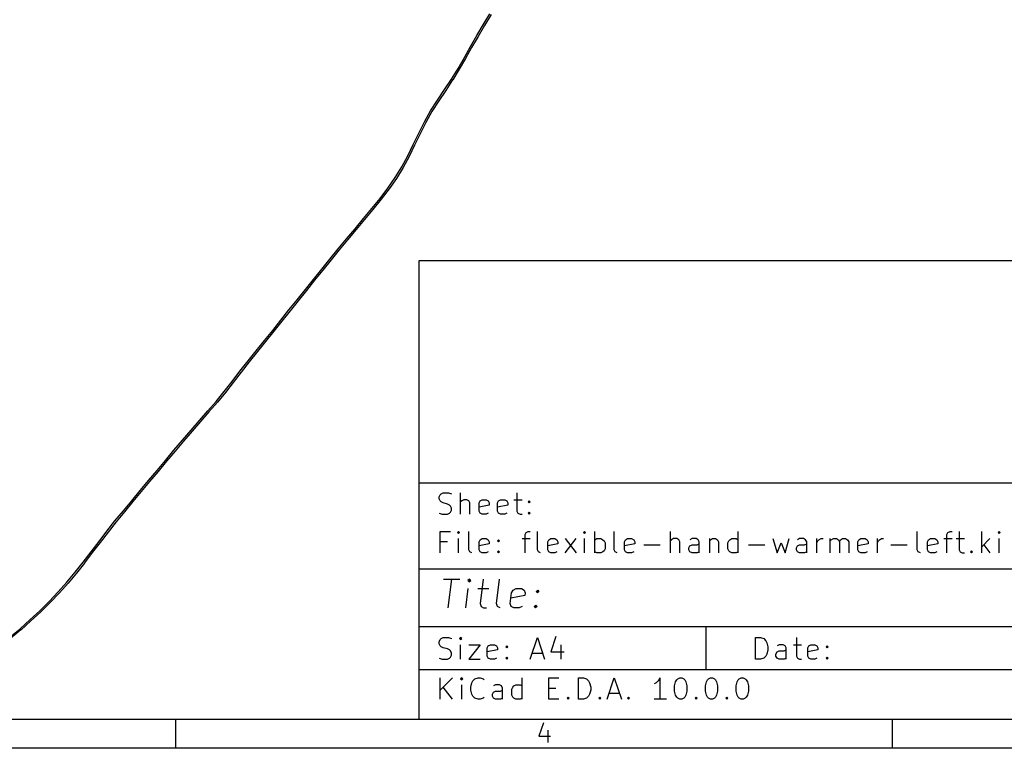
# Model space of a CAD drawing. Header units: inches. Extents: x 0.4 to 11.3, y -7.9 to -0.4.
# Tile 6 of 9: x 5.9 to 8.6, y -7.9 to -5.9. Entities that reach past the tile are written whole.
import ezdxf

# ---------------------------------------------------------------- set-up
doc = ezdxf.new("R2010")
doc.units = ezdxf.units.IN
doc.header["$MEASUREMENT"] = 0
doc.layers.add('Edge.Cuts', color=254, linetype='CONTINUOUS', true_color=0xd0d2cd)

msp = doc.modelspace()

# ---------------------------------------------------------------- linework, layer by layer
at = {"layer": 'BLACK', "linetype": 'CONTINUOUS'}
for p, q in [((6.9686, -6.5357), (11.2206, -6.5357)), ((6.9686, -7.7956), (6.9686, -6.5357)), ((6.9686, -7.146), (11.2206, -7.146)), ((7.0231, -7.1842), (7.0259, -7.1786)), ((7.0231, -7.1898), (7.0231, -7.1842)), ((7.0259, -7.1955), (7.0231, -7.1898)), ((7.0259, -7.1786), (7.0287, -7.1758)), ((7.0287, -7.1758), (7.0343, -7.173)), ((7.0343, -7.173), (7.0484, -7.173)), ((7.0484, -7.173), (7.0568, -7.1758)), ((7.0821, -7.232), (7.0821, -7.173)), ((7.0906, -7.1927), (7.085, -7.1955)), ((7.099, -7.1927), (7.0906, -7.1927)), ((7.1046, -7.1955), (7.099, -7.1927)), ((7.1356, -7.1955), (7.1412, -7.1927)), ((7.1412, -7.1927), (7.1525, -7.1927)), ((7.1525, -7.1927), (7.1581, -7.1955)), ((7.1862, -7.1955), (7.1918, -7.1927)), ((7.1918, -7.1927), (7.2031, -7.1927)), ((7.2031, -7.1927), (7.2087, -7.1955)), ((7.2284, -7.1927), (7.2509, -7.1927)), ((7.2368, -7.173), (7.2368, -7.2236)), ((7.0287, -7.1983), (7.0259, -7.1955)), ((7.0343, -7.2011), (7.0287, -7.1983)), ((7.0456, -7.2039), (7.0343, -7.2011)), ((7.0512, -7.2067), (7.0456, -7.2039)), ((7.054, -7.2095), (7.0512, -7.2067)), ((7.0568, -7.2151), (7.054, -7.2095)), ((7.0568, -7.2208), (7.0568, -7.2151)), ((7.085, -7.1955), (7.0821, -7.1983)), ((7.1075, -7.2011), (7.1046, -7.1955)), ((7.1075, -7.232), (7.1075, -7.2011)), ((7.1328, -7.2011), (7.1356, -7.1955)), ((7.1328, -7.2236), (7.1328, -7.2011)), ((7.1609, -7.2067), (7.1328, -7.2123)), ((7.1581, -7.1955), (7.1609, -7.2011)), ((7.1609, -7.2011), (7.1609, -7.2067)), ((7.1834, -7.2011), (7.1862, -7.1955)), ((7.1834, -7.2236), (7.1834, -7.2011)), ((7.2115, -7.2067), (7.1834, -7.2123)), ((7.2087, -7.1955), (7.2115, -7.2011)), ((7.2115, -7.2011), (7.2115, -7.2067)), ((7.2678, -7.1983), (7.2706, -7.1955)), ((7.2706, -7.2011), (7.2678, -7.1983)), ((7.2706, -7.1955), (7.2734, -7.1983)), ((7.2706, -7.1955), (7.2706, -7.2011)), ((7.2734, -7.1983), (7.2706, -7.2011)), ((7.0231, -7.2292), (7.0315, -7.232)), ((7.0315, -7.232), (7.0456, -7.232)), ((7.0456, -7.232), (7.0512, -7.2292)), ((7.0512, -7.2292), (7.054, -7.2264)), ((7.054, -7.2264), (7.0568, -7.2208)), ((7.1356, -7.2292), (7.1328, -7.2236)), ((7.1412, -7.232), (7.1356, -7.2292)), ((7.1525, -7.232), (7.1412, -7.232)), ((7.1581, -7.2292), (7.1525, -7.232)), ((7.1862, -7.2292), (7.1834, -7.2236)), ((7.1918, -7.232), (7.1862, -7.2292)), ((7.2031, -7.232), (7.1918, -7.232)), ((7.2087, -7.2292), (7.2031, -7.232)), ((7.2368, -7.2236), (7.2396, -7.2292)), ((7.2396, -7.2292), (7.2453, -7.232)), ((7.2453, -7.232), (7.2509, -7.232)), ((7.2678, -7.2292), (7.2706, -7.2264)), ((7.2706, -7.232), (7.2678, -7.2292)), ((7.2706, -7.2264), (7.2734, -7.2292)), ((7.2706, -7.2264), (7.2706, -7.232)), ((7.2734, -7.2292), (7.2706, -7.232)), ((7.0259, -7.3383), (7.0259, -7.2793)), ((7.0259, -7.2793), (7.054, -7.2793)), ((7.0765, -7.2793), (7.0737, -7.2821)), ((7.0737, -7.2821), (7.0765, -7.2849)), ((7.0793, -7.2821), (7.0765, -7.2793)), ((7.0765, -7.2793), (7.0765, -7.2849)), ((7.0765, -7.2849), (7.0793, -7.2821)), ((7.0765, -7.3383), (7.0765, -7.2989)), ((7.1046, -7.3299), (7.1046, -7.2793)), ((7.1328, -7.3074), (7.1356, -7.3018)), ((7.1356, -7.3018), (7.1412, -7.2989)), ((7.1412, -7.2989), (7.1525, -7.2989)), ((7.1525, -7.2989), (7.1581, -7.3018)), ((7.1581, -7.3018), (7.1609, -7.3074)), ((7.1834, -7.3046), (7.1862, -7.3018)), ((7.1862, -7.3018), (7.189, -7.3046)), ((7.1862, -7.3018), (7.1862, -7.3074)), ((7.2509, -7.2989), (7.2734, -7.2989)), ((7.2593, -7.2877), (7.2621, -7.2821)), ((7.2593, -7.3383), (7.2593, -7.2877)), ((7.2621, -7.2821), (7.2678, -7.2793)), ((7.2678, -7.2793), (7.2734, -7.2793)), ((7.2931, -7.3299), (7.2931, -7.2793)), ((7.3212, -7.3074), (7.324, -7.3018)), ((7.324, -7.3018), (7.3296, -7.2989)), ((7.3296, -7.2989), (7.3409, -7.2989)), ((7.3409, -7.2989), (7.3465, -7.3018)), ((7.3465, -7.3018), (7.3493, -7.3074)), ((7.369, -7.3383), (7.3999, -7.2989)), ((7.369, -7.2989), (7.3999, -7.3383)), ((7.4224, -7.2793), (7.4196, -7.2821)), ((7.4196, -7.2821), (7.4224, -7.2849)), ((7.4252, -7.2821), (7.4224, -7.2793)), ((7.4224, -7.2793), (7.4224, -7.2849)), ((7.4224, -7.2849), (7.4252, -7.2821)), ((7.4224, -7.3383), (7.4224, -7.2989)), ((7.4505, -7.3383), (7.4505, -7.2793)), ((7.4505, -7.3018), (7.4562, -7.2989)), ((7.4562, -7.2989), (7.4674, -7.2989)), ((7.4674, -7.2989), (7.473, -7.3018)), ((7.473, -7.3018), (7.4759, -7.3046)), ((7.504, -7.3299), (7.504, -7.2793)), ((7.5321, -7.3074), (7.5349, -7.3018)), ((7.5349, -7.3018), (7.5405, -7.2989)), ((7.5405, -7.2989), (7.5518, -7.2989)), ((7.5518, -7.2989), (7.5574, -7.3018)), ((7.5574, -7.3018), (7.5602, -7.3074)), ((7.6586, -7.3383), (7.6586, -7.2793)), ((7.6615, -7.3018), (7.6586, -7.3046)), ((7.6671, -7.2989), (7.6615, -7.3018)), ((7.6755, -7.2989), (7.6671, -7.2989)), ((7.6811, -7.3018), (7.6755, -7.2989)), ((7.6839, -7.3074), (7.6811, -7.3018)), ((7.7177, -7.2989), (7.7121, -7.3018)), ((7.7289, -7.2989), (7.7177, -7.2989)), ((7.7346, -7.3018), (7.7289, -7.2989)), ((7.7374, -7.3074), (7.7346, -7.3018)), ((7.7655, -7.2989), (7.7655, -7.3383)), ((7.7655, -7.3046), (7.7683, -7.3018)), ((7.7683, -7.3018), (7.7739, -7.2989)), ((7.7739, -7.2989), (7.7824, -7.2989)), ((7.7824, -7.2989), (7.788, -7.3018)), ((7.788, -7.3018), (7.7908, -7.3074)), ((7.8189, -7.3046), (7.8217, -7.3018)), ((7.8217, -7.3018), (7.8274, -7.2989)), ((7.8274, -7.2989), (7.8386, -7.2989)), ((7.8386, -7.2989), (7.8442, -7.3018)), ((7.8442, -7.3383), (7.8442, -7.2793)), ((7.9399, -7.2989), (7.9511, -7.3383)), ((7.9736, -7.3383), (7.9848, -7.2989)), ((8.013, -7.2989), (8.0073, -7.3018)), ((8.0242, -7.2989), (8.013, -7.2989)), ((8.0298, -7.3018), (8.0242, -7.2989)), ((8.0327, -7.3074), (8.0298, -7.3018)), ((8.0608, -7.3383), (8.0608, -7.2989)), ((8.0636, -7.3046), (8.0664, -7.3018)), ((8.0664, -7.3018), (8.072, -7.2989)), ((8.072, -7.2989), (8.0777, -7.2989)), ((8.0973, -7.3383), (8.0973, -7.2989)), ((8.0973, -7.3046), (8.1001, -7.3018)), ((8.1001, -7.3018), (8.1058, -7.2989)), ((8.1058, -7.2989), (8.1142, -7.2989)), ((8.1142, -7.2989), (8.1198, -7.3018)), ((8.1198, -7.3018), (8.1226, -7.3074)), ((8.1226, -7.3074), (8.1255, -7.3018)), ((8.1255, -7.3018), (8.1311, -7.2989)), ((8.1311, -7.2989), (8.1395, -7.2989)), ((8.1395, -7.2989), (8.1451, -7.3018)), ((8.1451, -7.3018), (8.148, -7.3074)), ((8.1733, -7.3074), (8.1761, -7.3018)), ((8.1761, -7.3018), (8.1817, -7.2989)), ((8.1817, -7.2989), (8.1929, -7.2989)), ((8.1929, -7.2989), (8.1986, -7.3018)), ((8.1986, -7.3018), (8.2014, -7.3074)), ((8.2267, -7.3383), (8.2267, -7.2989)), ((8.2295, -7.3046), (8.2323, -7.3018)), ((8.2323, -7.3018), (8.2379, -7.2989)), ((8.2379, -7.2989), (8.2436, -7.2989)), ((8.3364, -7.3299), (8.3364, -7.2793)), ((8.3645, -7.3074), (8.3673, -7.3018)), ((8.3673, -7.3018), (8.3729, -7.2989)), ((8.3729, -7.2989), (8.3842, -7.2989)), ((8.3842, -7.2989), (8.3898, -7.3018)), ((8.3898, -7.3018), (8.3926, -7.3074)), ((8.4095, -7.2989), (8.432, -7.2989)), ((8.4179, -7.2877), (8.4207, -7.2821)), ((8.4179, -7.3383), (8.4179, -7.2877)), ((8.4207, -7.2821), (8.4264, -7.2793)), ((8.4264, -7.2793), (8.432, -7.2793)), ((8.4432, -7.2989), (8.4657, -7.2989)), ((8.4517, -7.2793), (8.4517, -7.3299)), ((8.5135, -7.3383), (8.5135, -7.2793)), ((8.536, -7.2989), (8.5135, -7.3214)), ((8.5613, -7.2793), (8.5585, -7.2821)), ((8.5585, -7.2821), (8.5613, -7.2849)), ((8.5642, -7.2821), (8.5613, -7.2793)), ((8.5613, -7.2793), (8.5613, -7.2849)), ((8.5613, -7.2849), (8.5642, -7.2821)), ((8.5613, -7.3383), (8.5613, -7.2989)), ((7.0456, -7.3074), (7.0259, -7.3074)), ((7.1328, -7.3299), (7.1328, -7.3074)), ((7.1609, -7.313), (7.1328, -7.3186)), ((7.1609, -7.3074), (7.1609, -7.313)), ((7.1862, -7.3074), (7.1834, -7.3046)), ((7.189, -7.3046), (7.1862, -7.3074)), ((7.3212, -7.3299), (7.3212, -7.3074)), ((7.3493, -7.313), (7.3212, -7.3186)), ((7.3493, -7.3074), (7.3493, -7.313)), ((7.4759, -7.3046), (7.4787, -7.3102)), ((7.4787, -7.3271), (7.4759, -7.3327)), ((7.4787, -7.3102), (7.4787, -7.3271)), ((7.5321, -7.3299), (7.5321, -7.3074)), ((7.5602, -7.313), (7.5321, -7.3186)), ((7.5602, -7.3074), (7.5602, -7.313)), ((7.5855, -7.3158), (7.6305, -7.3158)), ((7.6839, -7.3383), (7.6839, -7.3074)), ((7.7093, -7.3243), (7.7121, -7.3186)), ((7.7093, -7.3299), (7.7093, -7.3243)), ((7.7121, -7.3186), (7.7177, -7.3158)), ((7.7177, -7.3158), (7.7318, -7.3158)), ((7.7318, -7.3158), (7.7374, -7.313)), ((7.7374, -7.3383), (7.7374, -7.3074)), ((7.7908, -7.3074), (7.7908, -7.3383)), ((7.8161, -7.3102), (7.8189, -7.3046)), ((7.8161, -7.3271), (7.8161, -7.3102)), ((7.8189, -7.3327), (7.8161, -7.3271)), ((7.8724, -7.3158), (7.9174, -7.3158)), ((7.9511, -7.3383), (7.9624, -7.3102)), ((7.9624, -7.3102), (7.9736, -7.3383)), ((8.0045, -7.3243), (8.0073, -7.3186)), ((8.0045, -7.3299), (8.0045, -7.3243)), ((8.0073, -7.3186), (8.013, -7.3158)), ((8.013, -7.3158), (8.027, -7.3158)), ((8.027, -7.3158), (8.0327, -7.313)), ((8.0327, -7.3383), (8.0327, -7.3074)), ((8.0608, -7.3102), (8.0636, -7.3046)), ((8.1226, -7.3074), (8.1226, -7.3383)), ((8.148, -7.3074), (8.148, -7.3383)), ((8.1733, -7.3299), (8.1733, -7.3074)), ((8.2014, -7.313), (8.1733, -7.3186)), ((8.2014, -7.3074), (8.2014, -7.313)), ((8.2267, -7.3102), (8.2295, -7.3046)), ((8.2633, -7.3158), (8.3082, -7.3158)), ((8.3645, -7.3299), (8.3645, -7.3074)), ((8.3926, -7.313), (8.3645, -7.3186)), ((8.3926, -7.3074), (8.3926, -7.313)), ((8.5192, -7.3158), (8.536, -7.3383)), ((7.1075, -7.3355), (7.1046, -7.3299)), ((7.1131, -7.3383), (7.1075, -7.3355)), ((7.1356, -7.3355), (7.1328, -7.3299)), ((7.1412, -7.3383), (7.1356, -7.3355)), ((7.1525, -7.3383), (7.1412, -7.3383)), ((7.1581, -7.3355), (7.1525, -7.3383)), ((7.1834, -7.3355), (7.1862, -7.3327)), ((7.1862, -7.3383), (7.1834, -7.3355)), ((7.1862, -7.3327), (7.189, -7.3355)), ((7.1862, -7.3327), (7.1862, -7.3383)), ((7.189, -7.3355), (7.1862, -7.3383)), ((7.2959, -7.3355), (7.2931, -7.3299)), ((7.3015, -7.3383), (7.2959, -7.3355)), ((7.324, -7.3355), (7.3212, -7.3299)), ((7.3296, -7.3383), (7.324, -7.3355)), ((7.3409, -7.3383), (7.3296, -7.3383)), ((7.3465, -7.3355), (7.3409, -7.3383)), ((7.4562, -7.3383), (7.4505, -7.3355)), ((7.4674, -7.3383), (7.4562, -7.3383)), ((7.473, -7.3355), (7.4674, -7.3383)), ((7.4759, -7.3327), (7.473, -7.3355)), ((7.5068, -7.3355), (7.504, -7.3299)), ((7.5124, -7.3383), (7.5068, -7.3355)), ((7.5349, -7.3355), (7.5321, -7.3299)), ((7.5405, -7.3383), (7.5349, -7.3355)), ((7.5518, -7.3383), (7.5405, -7.3383)), ((7.5574, -7.3355), (7.5518, -7.3383)), ((7.7121, -7.3355), (7.7093, -7.3299)), ((7.7177, -7.3383), (7.7121, -7.3355)), ((7.7318, -7.3383), (7.7177, -7.3383)), ((7.7374, -7.3355), (7.7318, -7.3383)), ((7.8217, -7.3355), (7.8189, -7.3327)), ((7.8274, -7.3383), (7.8217, -7.3355)), ((7.8386, -7.3383), (7.8274, -7.3383)), ((7.8442, -7.3355), (7.8386, -7.3383)), ((8.0073, -7.3355), (8.0045, -7.3299)), ((8.013, -7.3383), (8.0073, -7.3355)), ((8.027, -7.3383), (8.013, -7.3383)), ((8.0327, -7.3355), (8.027, -7.3383)), ((8.1761, -7.3355), (8.1733, -7.3299)), ((8.1817, -7.3383), (8.1761, -7.3355)), ((8.1929, -7.3383), (8.1817, -7.3383)), ((8.1986, -7.3355), (8.1929, -7.3383)), ((8.3392, -7.3355), (8.3364, -7.3299)), ((8.3448, -7.3383), (8.3392, -7.3355)), ((8.3673, -7.3355), (8.3645, -7.3299)), ((8.3729, -7.3383), (8.3673, -7.3355)), ((8.3842, -7.3383), (8.3729, -7.3383)), ((8.3898, -7.3355), (8.3842, -7.3383)), ((8.4517, -7.3299), (8.4545, -7.3355)), ((8.4545, -7.3355), (8.4601, -7.3383)), ((8.4601, -7.3383), (8.4657, -7.3383)), ((8.4826, -7.3355), (8.4854, -7.3327)), ((8.4854, -7.3383), (8.4826, -7.3355)), ((8.4854, -7.3327), (8.4882, -7.3355)), ((8.4854, -7.3327), (8.4854, -7.3383)), ((8.4882, -7.3355), (8.4854, -7.3383)), ((6.9686, -7.3822), (11.2206, -7.3822)), ((7.0352, -7.4099), (7.0802, -7.4099)), ((7.0478, -7.4886), (7.0577, -7.4099)), ((7.1064, -7.4099), (7.1022, -7.4137)), ((7.1064, -7.4099), (7.1055, -7.4174)), ((7.1097, -7.4137), (7.1064, -7.4099)), ((7.1439, -7.4099), (7.1355, -7.4774)), ((7.1805, -7.4774), (7.1889, -7.4099)), ((7.0966, -7.4886), (7.1032, -7.4362)), ((7.1022, -7.4137), (7.1055, -7.4174)), ((7.1055, -7.4174), (7.1097, -7.4137)), ((7.1294, -7.4362), (7.1594, -7.4362)), ((7.2264, -7.4399), (7.2344, -7.4362)), ((7.2344, -7.4362), (7.2494, -7.4362)), ((7.2494, -7.4362), (7.2564, -7.4399)), ((7.218, -7.4774), (7.2217, -7.4474)), ((7.2583, -7.4549), (7.2199, -7.4624)), ((7.2217, -7.4474), (7.2264, -7.4399)), ((7.2564, -7.4399), (7.2592, -7.4474)), ((7.2592, -7.4474), (7.2583, -7.4549)), ((7.2897, -7.4437), (7.2939, -7.4399)), ((7.293, -7.4474), (7.2897, -7.4437)), ((7.2939, -7.4399), (7.293, -7.4474)), ((7.2972, -7.4437), (7.293, -7.4474)), ((7.2939, -7.4399), (7.2972, -7.4437)), ((7.1355, -7.4774), (7.1383, -7.4849)), ((7.1383, -7.4849), (7.1453, -7.4886)), ((7.1453, -7.4886), (7.1528, -7.4886)), ((7.1833, -7.4849), (7.1805, -7.4774)), ((7.1903, -7.4886), (7.1833, -7.4849)), ((7.2208, -7.4849), (7.218, -7.4774)), ((7.2278, -7.4886), (7.2208, -7.4849)), ((7.2428, -7.4886), (7.2278, -7.4886)), ((7.2508, -7.4849), (7.2428, -7.4886)), ((7.2845, -7.4849), (7.2888, -7.4811)), ((7.2878, -7.4886), (7.2845, -7.4849)), ((7.2888, -7.4811), (7.2878, -7.4886)), ((7.292, -7.4849), (7.2878, -7.4886)), ((7.2888, -7.4811), (7.292, -7.4849)), ((6.9686, -7.5397), (11.2206, -7.5397)), ((7.756, -7.5397), (7.756, -7.6578)), ((7.0287, -7.5734), (7.0343, -7.5706)), ((7.0343, -7.5706), (7.0484, -7.5706)), ((7.0484, -7.5706), (7.0568, -7.5734)), ((7.0821, -7.5706), (7.0793, -7.5734)), ((7.085, -7.5734), (7.0821, -7.5706)), ((7.0821, -7.5706), (7.0821, -7.5762)), ((7.2734, -7.6297), (7.2931, -7.5706)), ((7.2931, -7.5706), (7.3127, -7.6297)), ((7.3437, -7.5678), (7.3296, -7.61)), ((7.892, -7.6297), (7.892, -7.5706)), ((7.892, -7.5706), (7.9061, -7.5706)), ((7.9061, -7.5706), (7.9145, -7.5734)), ((8.0045, -7.5706), (8.0045, -7.6212)), ((7.0231, -7.5819), (7.0259, -7.5762)), ((7.0231, -7.5875), (7.0231, -7.5819)), ((7.0259, -7.5931), (7.0231, -7.5875)), ((7.0259, -7.5762), (7.0287, -7.5734)), ((7.0287, -7.5959), (7.0259, -7.5931)), ((7.0343, -7.5987), (7.0287, -7.5959)), ((7.0456, -7.6015), (7.0343, -7.5987)), ((7.0793, -7.5734), (7.0821, -7.5762)), ((7.0821, -7.5762), (7.085, -7.5734)), ((7.0821, -7.6297), (7.0821, -7.5903)), ((7.1046, -7.5903), (7.1356, -7.5903)), ((7.1356, -7.5903), (7.1046, -7.6297)), ((7.1553, -7.5987), (7.1581, -7.5931)), ((7.1553, -7.6212), (7.1553, -7.5987)), ((7.1581, -7.5931), (7.1637, -7.5903)), ((7.1637, -7.5903), (7.175, -7.5903)), ((7.175, -7.5903), (7.1806, -7.5931)), ((7.1806, -7.5931), (7.1834, -7.5987)), ((7.1834, -7.5987), (7.1834, -7.6043)), ((7.2059, -7.5959), (7.2087, -7.5931)), ((7.2087, -7.5987), (7.2059, -7.5959)), ((7.2087, -7.5931), (7.2115, -7.5959)), ((7.2087, -7.5931), (7.2087, -7.5987)), ((7.2115, -7.5959), (7.2087, -7.5987)), ((7.3577, -7.5903), (7.3577, -7.6297)), ((7.9145, -7.5734), (7.9202, -7.579)), ((7.9202, -7.579), (7.923, -7.5847)), ((7.923, -7.5847), (7.9258, -7.5959)), ((7.9258, -7.5959), (7.9258, -7.6043)), ((7.9567, -7.5903), (7.9511, -7.5931)), ((7.968, -7.5903), (7.9567, -7.5903)), ((7.9736, -7.5931), (7.968, -7.5903)), ((7.9764, -7.5987), (7.9736, -7.5931)), ((7.9764, -7.6297), (7.9764, -7.5987)), ((7.9961, -7.5903), (8.0186, -7.5903)), ((8.0355, -7.5987), (8.0383, -7.5931)), ((8.0355, -7.6212), (8.0355, -7.5987)), ((8.0383, -7.5931), (8.0439, -7.5903)), ((8.0439, -7.5903), (8.0552, -7.5903)), ((8.0552, -7.5903), (8.0608, -7.5931)), ((8.0608, -7.5931), (8.0636, -7.5987)), ((8.0636, -7.5987), (8.0636, -7.6043)), ((8.0861, -7.5959), (8.0889, -7.5931)), ((8.0889, -7.5987), (8.0861, -7.5959)), ((8.0889, -7.5931), (8.0917, -7.5959)), ((8.0889, -7.5931), (8.0889, -7.5987)), ((8.0917, -7.5959), (8.0889, -7.5987)), ((7.0512, -7.6043), (7.0456, -7.6015)), ((7.054, -7.6072), (7.0512, -7.6043)), ((7.0512, -7.6268), (7.054, -7.624)), ((7.0568, -7.6128), (7.054, -7.6072)), ((7.054, -7.624), (7.0568, -7.6184)), ((7.0568, -7.6184), (7.0568, -7.6128)), ((7.1834, -7.6043), (7.1553, -7.61)), ((7.1581, -7.6268), (7.1553, -7.6212)), ((7.2059, -7.6268), (7.2087, -7.624)), ((7.2087, -7.624), (7.2115, -7.6268)), ((7.2087, -7.624), (7.2087, -7.6297)), ((7.279, -7.6128), (7.3071, -7.6128)), ((7.3296, -7.61), (7.3662, -7.61)), ((7.9202, -7.6212), (7.9145, -7.6268)), ((7.923, -7.6156), (7.9202, -7.6212)), ((7.9258, -7.6043), (7.923, -7.6156)), ((7.9483, -7.6156), (7.9511, -7.61)), ((7.9483, -7.6212), (7.9483, -7.6156)), ((7.9511, -7.6268), (7.9483, -7.6212)), ((7.9511, -7.61), (7.9567, -7.6072)), ((7.9567, -7.6072), (7.9708, -7.6072)), ((7.9708, -7.6072), (7.9764, -7.6043)), ((8.0045, -7.6212), (8.0073, -7.6268)), ((8.0636, -7.6043), (8.0355, -7.61)), ((8.0383, -7.6268), (8.0355, -7.6212)), ((8.0861, -7.6268), (8.0889, -7.624)), ((8.0889, -7.624), (8.0917, -7.6268)), ((8.0889, -7.624), (8.0889, -7.6297)), ((7.0231, -7.6268), (7.0315, -7.6297)), ((7.0315, -7.6297), (7.0456, -7.6297)), ((7.0456, -7.6297), (7.0512, -7.6268)), ((7.1046, -7.6297), (7.1356, -7.6297)), ((7.1637, -7.6297), (7.1581, -7.6268)), ((7.175, -7.6297), (7.1637, -7.6297)), ((7.1806, -7.6268), (7.175, -7.6297)), ((7.2087, -7.6297), (7.2059, -7.6268)), ((7.2115, -7.6268), (7.2087, -7.6297)), ((7.9061, -7.6297), (7.892, -7.6297)), ((7.9145, -7.6268), (7.9061, -7.6297)), ((7.9567, -7.6297), (7.9511, -7.6268)), ((7.9708, -7.6297), (7.9567, -7.6297)), ((7.9764, -7.6268), (7.9708, -7.6297)), ((8.0073, -7.6268), (8.013, -7.6297)), ((8.013, -7.6297), (8.0186, -7.6297)), ((8.0439, -7.6297), (8.0383, -7.6268)), ((8.0552, -7.6297), (8.0439, -7.6297)), ((8.0608, -7.6268), (8.0552, -7.6297)), ((8.0889, -7.6297), (8.0861, -7.6268)), ((8.0917, -7.6268), (8.0889, -7.6297)), ((6.9686, -7.6578), (11.2206, -7.6578)), ((7.0259, -7.7399), (7.0259, -7.6808)), ((7.0597, -7.6808), (7.0259, -7.7146)), ((7.0597, -7.7399), (7.0343, -7.7061)), ((7.085, -7.6808), (7.0821, -7.6837)), ((7.0821, -7.6837), (7.085, -7.6865)), ((7.0878, -7.6837), (7.085, -7.6808)), ((7.085, -7.6808), (7.085, -7.6865)), ((7.085, -7.6865), (7.0878, -7.6837)), ((7.085, -7.7399), (7.085, -7.7005)), ((7.1103, -7.7061), (7.1131, -7.6949)), ((7.1103, -7.7146), (7.1103, -7.7061)), ((7.1131, -7.6949), (7.1159, -7.6893)), ((7.1159, -7.6893), (7.1215, -7.6837)), ((7.1215, -7.6837), (7.13, -7.6808)), ((7.13, -7.6808), (7.1356, -7.6808)), ((7.1356, -7.6808), (7.144, -7.6837)), ((7.144, -7.6837), (7.1468, -7.6865)), ((7.1778, -7.7005), (7.1721, -7.7033)), ((7.189, -7.7005), (7.1778, -7.7005)), ((7.1946, -7.7033), (7.189, -7.7005)), ((7.1974, -7.709), (7.1946, -7.7033)), ((7.2228, -7.7118), (7.2256, -7.7061)), ((7.2256, -7.7061), (7.2284, -7.7033)), ((7.2284, -7.7033), (7.234, -7.7005)), ((7.234, -7.7005), (7.2453, -7.7005)), ((7.2453, -7.7005), (7.2509, -7.7033)), ((7.2509, -7.7399), (7.2509, -7.6808)), ((7.324, -7.7399), (7.324, -7.6808)), ((7.324, -7.6808), (7.3521, -7.6808)), ((7.4055, -7.7399), (7.4055, -7.6808)), ((7.4055, -7.6808), (7.4196, -7.6808)), ((7.4196, -7.6808), (7.428, -7.6837)), ((7.428, -7.6837), (7.4337, -7.6893)), ((7.4337, -7.6893), (7.4365, -7.6949)), ((7.4365, -7.6949), (7.4393, -7.7061)), ((7.4393, -7.7061), (7.4393, -7.7146)), ((7.4843, -7.7399), (7.504, -7.6808)), ((7.504, -7.6808), (7.5237, -7.7399)), ((7.6193, -7.6949), (7.6136, -7.6977)), ((7.6249, -7.6893), (7.6193, -7.6949)), ((7.6305, -7.6808), (7.6249, -7.6893)), ((7.6305, -7.7399), (7.6305, -7.6808)), ((7.6699, -7.7033), (7.6727, -7.6921)), ((7.6699, -7.7174), (7.6699, -7.7033)), ((7.6727, -7.6921), (7.6755, -7.6865)), ((7.6755, -7.6865), (7.6783, -7.6837)), ((7.6783, -7.6837), (7.6839, -7.6808)), ((7.6839, -7.6808), (7.6896, -7.6808)), ((7.6896, -7.6808), (7.6952, -7.6837)), ((7.6952, -7.6837), (7.698, -7.6865)), ((7.698, -7.6865), (7.7008, -7.6921)), ((7.7008, -7.6921), (7.7036, -7.7033)), ((7.7036, -7.7033), (7.7036, -7.7174)), ((7.7543, -7.7033), (7.7571, -7.6921)), ((7.7543, -7.7174), (7.7543, -7.7033)), ((7.7571, -7.6921), (7.7599, -7.6865)), ((7.7599, -7.6865), (7.7627, -7.6837)), ((7.7627, -7.6837), (7.7683, -7.6808)), ((7.7683, -7.6808), (7.7739, -7.6808)), ((7.7739, -7.6808), (7.7796, -7.6837)), ((7.7796, -7.6837), (7.7824, -7.6865)), ((7.7824, -7.6865), (7.7852, -7.6921)), ((7.7852, -7.6921), (7.788, -7.7033)), ((7.788, -7.7033), (7.788, -7.7174)), ((7.8386, -7.7033), (7.8414, -7.6921)), ((7.8386, -7.7174), (7.8386, -7.7033)), ((7.8414, -7.6921), (7.8442, -7.6865)), ((7.8442, -7.6865), (7.8471, -7.6837)), ((7.8471, -7.6837), (7.8527, -7.6808)), ((7.8527, -7.6808), (7.8583, -7.6808)), ((7.8583, -7.6808), (7.8639, -7.6837)), ((7.8639, -7.6837), (7.8667, -7.6865)), ((7.8667, -7.6865), (7.8696, -7.6921)), ((7.8696, -7.6921), (7.8724, -7.7033)), ((7.8724, -7.7033), (7.8724, -7.7174)), ((7.1131, -7.7258), (7.1103, -7.7146)), ((7.1159, -7.7315), (7.1131, -7.7258)), ((7.1215, -7.7371), (7.1159, -7.7315)), ((7.1468, -7.7343), (7.144, -7.7371)), ((7.1693, -7.7258), (7.1721, -7.7202)), ((7.1693, -7.7315), (7.1693, -7.7258)), ((7.1721, -7.7371), (7.1693, -7.7315)), ((7.1721, -7.7202), (7.1778, -7.7174)), ((7.1778, -7.7174), (7.1918, -7.7174)), ((7.1918, -7.7174), (7.1974, -7.7146)), ((7.1974, -7.7399), (7.1974, -7.709)), ((7.2228, -7.7286), (7.2228, -7.7118)), ((7.2256, -7.7343), (7.2228, -7.7286)), ((7.2284, -7.7371), (7.2256, -7.7343)), ((7.324, -7.709), (7.3437, -7.709)), ((7.3746, -7.7371), (7.3774, -7.7343)), ((7.3774, -7.7343), (7.3802, -7.7371)), ((7.3774, -7.7343), (7.3774, -7.7399)), ((7.4337, -7.7315), (7.428, -7.7371)), ((7.4365, -7.7258), (7.4337, -7.7315)), ((7.4393, -7.7146), (7.4365, -7.7258)), ((7.4618, -7.7371), (7.4646, -7.7343)), ((7.4646, -7.7343), (7.4674, -7.7371)), ((7.4646, -7.7343), (7.4646, -7.7399)), ((7.4899, -7.723), (7.518, -7.723)), ((7.5405, -7.7371), (7.5433, -7.7343)), ((7.5433, -7.7343), (7.5462, -7.7371)), ((7.5433, -7.7343), (7.5433, -7.7399)), ((7.6727, -7.7286), (7.6699, -7.7174)), ((7.6755, -7.7343), (7.6727, -7.7286)), ((7.6783, -7.7371), (7.6755, -7.7343)), ((7.698, -7.7343), (7.6952, -7.7371)), ((7.7008, -7.7286), (7.698, -7.7343)), ((7.7036, -7.7174), (7.7008, -7.7286)), ((7.7261, -7.7371), (7.7289, -7.7343)), ((7.7289, -7.7343), (7.7318, -7.7371)), ((7.7289, -7.7343), (7.7289, -7.7399)), ((7.7571, -7.7286), (7.7543, -7.7174)), ((7.7599, -7.7343), (7.7571, -7.7286)), ((7.7627, -7.7371), (7.7599, -7.7343)), ((7.7824, -7.7343), (7.7796, -7.7371)), ((7.7852, -7.7286), (7.7824, -7.7343)), ((7.788, -7.7174), (7.7852, -7.7286)), ((7.8105, -7.7371), (7.8133, -7.7343)), ((7.8133, -7.7343), (7.8161, -7.7371)), ((7.8133, -7.7343), (7.8133, -7.7399)), ((7.8414, -7.7286), (7.8386, -7.7174)), ((7.8442, -7.7343), (7.8414, -7.7286)), ((7.8471, -7.7371), (7.8442, -7.7343)), ((7.8667, -7.7343), (7.8639, -7.7371)), ((7.8696, -7.7286), (7.8667, -7.7343)), ((7.8724, -7.7174), (7.8696, -7.7286)), ((7.13, -7.7399), (7.1215, -7.7371)), ((7.1356, -7.7399), (7.13, -7.7399)), ((7.144, -7.7371), (7.1356, -7.7399)), ((7.1778, -7.7399), (7.1721, -7.7371)), ((7.1918, -7.7399), (7.1778, -7.7399)), ((7.1974, -7.7371), (7.1918, -7.7399)), ((7.234, -7.7399), (7.2284, -7.7371)), ((7.2453, -7.7399), (7.234, -7.7399)), ((7.2509, -7.7371), (7.2453, -7.7399)), ((7.3521, -7.7399), (7.324, -7.7399)), ((7.3774, -7.7399), (7.3746, -7.7371)), ((7.3802, -7.7371), (7.3774, -7.7399)), ((7.4196, -7.7399), (7.4055, -7.7399)), ((7.428, -7.7371), (7.4196, -7.7399)), ((7.4646, -7.7399), (7.4618, -7.7371)), ((7.4674, -7.7371), (7.4646, -7.7399)), ((7.5433, -7.7399), (7.5405, -7.7371)), ((7.5462, -7.7371), (7.5433, -7.7399)), ((7.6474, -7.7399), (7.6136, -7.7399)), ((7.6839, -7.7399), (7.6783, -7.7371)), ((7.6896, -7.7399), (7.6839, -7.7399)), ((7.6952, -7.7371), (7.6896, -7.7399)), ((7.7289, -7.7399), (7.7261, -7.7371)), ((7.7318, -7.7371), (7.7289, -7.7399)), ((7.7683, -7.7399), (7.7627, -7.7371)), ((7.7739, -7.7399), (7.7683, -7.7399)), ((7.7796, -7.7371), (7.7739, -7.7399)), ((7.8133, -7.7399), (7.8105, -7.7371)), ((7.8161, -7.7371), (7.8133, -7.7399)), ((7.8527, -7.7399), (7.8471, -7.7371)), ((7.8583, -7.7399), (7.8527, -7.7399)), ((7.8639, -7.7371), (7.8583, -7.7399)), ((11.2206, -7.7956), (0.4724, -7.7956)), ((6.2992, -7.7956), (6.2992, -7.8743)), ((11.2206, -7.7956), (6.9686, -7.7956)), ((7.3093, -7.8047), (7.2971, -7.8412)), ((8.2677, -7.7956), (8.2677, -7.8743)), ((7.2971, -7.8412), (7.3288, -7.8412)), ((7.3215, -7.8242), (7.3215, -7.8583)), ((11.2993, -7.8743), (0.3937, -7.8743))]:
    msp.add_line(p, q, dxfattribs=at)
at = {"layer": 'Edge.Cuts', "linetype": 'CONTINUOUS'}
for p, q in [((7.1442, -5.8886), (7.1624, -5.859)), ((7.1658, -5.861), (7.1475, -5.8907)), ((7.1265, -5.9186), (7.1441, -5.8887)), ((7.1475, -5.8907), (7.1299, -5.9206)), ((7.1441, -5.8887), (7.1442, -5.8886)), ((7.1441, -5.8887), (7.1441, -5.8887)), ((7.109, -5.9488), (7.1265, -5.9186)), ((7.1299, -5.9206), (7.1124, -5.9508)), ((7.1265, -5.9186), (7.1265, -5.9186)), ((7.1265, -5.9186), (7.1265, -5.9186)), ((7.0923, -5.979), (7.109, -5.9488)), ((7.109, -5.9488), (7.109, -5.9488)), ((7.109, -5.9488), (7.109, -5.9488)), ((7.1124, -5.9508), (7.0957, -5.9809)), ((7.075, -6.0086), (7.0923, -5.979)), ((7.0957, -5.981), (7.0783, -6.0106)), ((7.0957, -5.9809), (7.0957, -5.981)), ((7.0957, -5.981), (7.0957, -5.981)), ((7.0569, -6.0378), (7.075, -6.0086)), ((7.0783, -6.0107), (7.0603, -6.0399)), ((7.0783, -6.0106), (7.0783, -6.0107)), ((7.0783, -6.0107), (7.0783, -6.0107)), ((7.0379, -6.0666), (7.0569, -6.0378)), ((7.0602, -6.04), (7.0411, -6.0688)), ((7.0603, -6.0399), (7.0602, -6.0399)), ((7.0602, -6.0399), (7.0602, -6.04)), ((7.0186, -6.0955), (7.0379, -6.0666)), ((7.0411, -6.0688), (7.0219, -6.0976)), ((7.0411, -6.0688), (7.0411, -6.0688)), ((7.0411, -6.0688), (7.0411, -6.0688)), ((6.9997, -6.1247), (7.0186, -6.0955)), ((7.0219, -6.0976), (7.003, -6.1268)), ((7.0186, -6.0955), (7.0186, -6.0955)), ((7.0186, -6.0955), (7.0186, -6.0955)), ((6.9827, -6.1553), (6.9996, -6.1248)), ((7.003, -6.1268), (6.9862, -6.1571)), ((6.9996, -6.1248), (6.9997, -6.1247)), ((6.9996, -6.1248), (6.9996, -6.1248)), ((6.9672, -6.1862), (6.9827, -6.1553)), ((6.9862, -6.1571), (6.9707, -6.1879)), ((6.9827, -6.1553), (6.9827, -6.1553)), ((6.9827, -6.1553), (6.9827, -6.1553)), ((6.9521, -6.2172), (6.9672, -6.1862)), ((6.9707, -6.1879), (6.9556, -6.2189)), ((6.9672, -6.1862), (6.9672, -6.1862)), ((6.9672, -6.1862), (6.9672, -6.1862)), ((6.9374, -6.2483), (6.952, -6.2172)), ((6.9556, -6.2189), (6.9409, -6.25)), ((6.952, -6.2172), (6.952, -6.2172)), ((6.952, -6.2172), (6.9521, -6.2172)), ((6.9207, -6.2785), (6.9374, -6.2483)), ((6.9409, -6.2501), (6.9241, -6.2805)), ((6.9409, -6.25), (6.9409, -6.2501)), ((6.9409, -6.2501), (6.9409, -6.2501)), ((6.9024, -6.3081), (6.9207, -6.2785)), ((6.9241, -6.2806), (6.9058, -6.3102)), ((6.9241, -6.2805), (6.9241, -6.2805)), ((6.9241, -6.2805), (6.9241, -6.2806)), ((6.8825, -6.337), (6.9024, -6.3081)), ((6.9057, -6.3103), (6.8857, -6.3393)), ((6.9058, -6.3102), (6.9057, -6.3103)), ((6.9057, -6.3103), (6.9057, -6.3103)), ((6.8608, -6.3652), (6.8825, -6.337)), ((6.8856, -6.3393), (6.8639, -6.3676)), ((6.8857, -6.3393), (6.8856, -6.3393)), ((6.8856, -6.3393), (6.8856, -6.3393)), ((6.838, -6.3929), (6.8608, -6.3652)), ((6.8639, -6.3677), (6.841, -6.3954)), ((6.8639, -6.3676), (6.8639, -6.3676)), ((6.8639, -6.3676), (6.8639, -6.3677)), ((6.8152, -6.4208), (6.838, -6.3929)), ((6.841, -6.3954), (6.8182, -6.4233)), ((6.838, -6.3929), (6.838, -6.3929)), ((6.838, -6.3929), (6.838, -6.3929)), ((6.841, -6.3954), (6.841, -6.3954)), ((6.7921, -6.4484), (6.8152, -6.4208)), ((6.8182, -6.4233), (6.7951, -6.451)), ((6.8182, -6.4233), (6.8182, -6.4233)), ((6.8182, -6.4233), (6.8182, -6.4233)), ((6.7688, -6.476), (6.7921, -6.4484)), ((6.7951, -6.451), (6.7718, -6.4785)), ((6.7951, -6.451), (6.7951, -6.451)), ((6.7951, -6.451), (6.7951, -6.451)), ((6.7458, -6.5038), (6.7688, -6.476)), ((6.7718, -6.4785), (6.7489, -6.5063)), ((6.7688, -6.476), (6.7688, -6.476)), ((6.7688, -6.476), (6.7688, -6.476)), ((6.7233, -6.5317), (6.7458, -6.5038)), ((6.7489, -6.5063), (6.7264, -6.5342)), ((6.7458, -6.5038), (6.7458, -6.5038)), ((6.7458, -6.5038), (6.7458, -6.5038)), ((6.7006, -6.5596), (6.7233, -6.5317)), ((6.7263, -6.5342), (6.7037, -6.5621)), ((6.7264, -6.5342), (6.7263, -6.5342)), ((6.7263, -6.5342), (6.7263, -6.5342)), ((6.678, -6.5875), (6.7006, -6.5596)), ((6.7037, -6.5621), (6.6811, -6.59)), ((6.7006, -6.5596), (6.7006, -6.5596)), ((6.7006, -6.5596), (6.7006, -6.5596)), ((6.7037, -6.5621), (6.7037, -6.5621)), ((6.6558, -6.6156), (6.678, -6.5875)), ((6.6811, -6.59), (6.6589, -6.618)), ((6.678, -6.5875), (6.678, -6.5875)), ((6.678, -6.5875), (6.678, -6.5875)), ((6.6333, -6.6434), (6.6558, -6.6156)), ((6.6589, -6.618), (6.6363, -6.6459)), ((6.6589, -6.618), (6.6589, -6.618)), ((6.6589, -6.618), (6.6589, -6.618)), ((6.6106, -6.6713), (6.6333, -6.6434)), ((6.6363, -6.6459), (6.6137, -6.6738)), ((6.6333, -6.6434), (6.6333, -6.6434)), ((6.6363, -6.6459), (6.6363, -6.6459)), ((6.6363, -6.6459), (6.6363, -6.6459)), ((6.5883, -6.6993), (6.6106, -6.6713)), ((6.6137, -6.6738), (6.5914, -6.7018)), ((6.6106, -6.6713), (6.6106, -6.6713)), ((6.6106, -6.6713), (6.6106, -6.6713)), ((6.566, -6.7274), (6.5883, -6.6993)), ((6.5914, -6.7018), (6.5691, -6.7298)), ((6.5883, -6.6993), (6.5883, -6.6993)), ((6.5883, -6.6993), (6.5883, -6.6993)), ((6.5914, -6.7018), (6.5914, -6.7018)), ((6.5434, -6.7552), (6.566, -6.7274)), ((6.5691, -6.7298), (6.5465, -6.7577)), ((6.5691, -6.7298), (6.5691, -6.7298)), ((6.5691, -6.7298), (6.5691, -6.7298)), ((6.5207, -6.7831), (6.5434, -6.7552)), ((6.5465, -6.7577), (6.5238, -6.7856)), ((6.5434, -6.7552), (6.5434, -6.7552)), ((6.5465, -6.7577), (6.5465, -6.7577)), ((6.5465, -6.7577), (6.5465, -6.7577)), ((6.4983, -6.811), (6.5207, -6.7831)), ((6.5238, -6.7856), (6.5013, -6.8135)), ((6.5207, -6.7831), (6.5207, -6.7831)), ((6.5207, -6.7831), (6.5207, -6.7831)), ((6.4759, -6.8393), (6.4982, -6.8111)), ((6.5013, -6.8135), (6.479, -6.8417)), ((6.4982, -6.8111), (6.4983, -6.811)), ((6.4982, -6.8111), (6.4982, -6.8111)), ((6.4544, -6.8677), (6.4759, -6.8393)), ((6.479, -6.8417), (6.4575, -6.87)), ((6.4759, -6.8393), (6.4759, -6.8393)), ((6.4759, -6.8393), (6.4759, -6.8393)), ((6.4329, -6.8954), (6.4544, -6.8677)), ((6.4109, -6.9222), (6.4329, -6.8954)), ((6.4575, -6.8701), (6.436, -6.8978)), ((6.4575, -6.87), (6.4575, -6.8701)), ((6.4575, -6.8701), (6.4575, -6.8701)), ((6.3879, -6.9484), (6.4109, -6.9222)), ((6.436, -6.8978), (6.4139, -6.9247)), ((6.436, -6.8978), (6.436, -6.8978)), ((6.436, -6.8978), (6.436, -6.8978)), ((6.3649, -6.9747), (6.3879, -6.9484)), ((6.3879, -6.9484), (6.3879, -6.9484)), ((6.3879, -6.9484), (6.3879, -6.9484)), ((6.4139, -6.9248), (6.3909, -6.951)), ((6.4139, -6.9247), (6.4139, -6.9247)), ((6.4139, -6.9247), (6.4139, -6.9248)), ((6.3416, -7.0014), (6.3649, -6.9747)), ((6.3679, -6.9773), (6.3446, -7.004)), ((6.3649, -6.9747), (6.3649, -6.9747)), ((6.3909, -6.951), (6.3679, -6.9773)), ((6.3679, -6.9773), (6.3679, -6.9773)), ((6.3679, -6.9773), (6.3679, -6.9773)), ((6.3183, -7.0288), (6.3416, -7.0014)), ((6.3446, -7.004), (6.3213, -7.0314)), ((6.3416, -7.0014), (6.3416, -7.0014)), ((6.3416, -7.0014), (6.3416, -7.0014)), ((6.2948, -7.0564), (6.3183, -7.0288)), ((6.3213, -7.0314), (6.2978, -7.059)), ((6.3183, -7.0288), (6.3183, -7.0288)), ((6.3213, -7.0314), (6.3213, -7.0314)), ((6.3213, -7.0314), (6.3213, -7.0314)), ((6.2715, -7.0841), (6.2948, -7.0564)), ((6.2948, -7.0564), (6.2948, -7.0564)), ((6.2948, -7.0564), (6.2948, -7.0564)), ((6.2482, -7.1118), (6.2715, -7.0841)), ((6.2715, -7.0841), (6.2715, -7.0841)), ((6.2715, -7.0841), (6.2715, -7.0841)), ((6.2978, -7.059), (6.2745, -7.0867)), ((6.2248, -7.1393), (6.2482, -7.1118)), ((6.2745, -7.0867), (6.2513, -7.1143)), ((6.2745, -7.0867), (6.2745, -7.0867)), ((6.2018, -7.1671), (6.2247, -7.1393)), ((6.2247, -7.1393), (6.2247, -7.1393)), ((6.2247, -7.1393), (6.2248, -7.1393)), ((6.2512, -7.1143), (6.2278, -7.1418)), ((6.2513, -7.1143), (6.2512, -7.1143)), ((6.2512, -7.1143), (6.2512, -7.1143)), ((6.2278, -7.1418), (6.2048, -7.1696)), ((6.1788, -7.1948), (6.2018, -7.1671)), ((6.2048, -7.1696), (6.1819, -7.1973)), ((6.2018, -7.1671), (6.2018, -7.1671)), ((6.2048, -7.1696), (6.2048, -7.1696)), ((6.2048, -7.1696), (6.2048, -7.1696)), ((6.1558, -7.2225), (6.1788, -7.1948)), ((6.1819, -7.1973), (6.1589, -7.225)), ((6.1819, -7.1973), (6.1819, -7.1973)), ((6.1819, -7.1973), (6.1819, -7.1973)), ((6.1327, -7.2502), (6.1558, -7.2225)), ((6.1589, -7.2251), (6.1358, -7.2527)), ((6.1558, -7.2225), (6.1558, -7.2225)), ((6.1589, -7.225), (6.1589, -7.225)), ((6.1589, -7.225), (6.1589, -7.2251)), ((6.1107, -7.2784), (6.1327, -7.2503)), ((6.1358, -7.2527), (6.1138, -7.2808)), ((6.1327, -7.2503), (6.1327, -7.2502)), ((6.1327, -7.2502), (6.1327, -7.2502)), ((6.089, -7.3067), (6.1107, -7.2784)), ((6.1138, -7.2808), (6.0921, -7.3091)), ((6.1107, -7.2784), (6.1107, -7.2784)), ((6.1107, -7.2784), (6.1107, -7.2784)), ((6.0671, -7.3349), (6.089, -7.3067)), ((6.0921, -7.3091), (6.0702, -7.3373)), ((6.0921, -7.3091), (6.0921, -7.3091)), ((6.0921, -7.3091), (6.0921, -7.3091)), ((6.0456, -7.3634), (6.0671, -7.3349)), ((6.0702, -7.3373), (6.0487, -7.3658)), ((6.0671, -7.3349), (6.0671, -7.3349)), ((6.0671, -7.3349), (6.0671, -7.3349)), ((6.0237, -7.3912), (6.0456, -7.3634)), ((6.0487, -7.3659), (6.0267, -7.3937)), ((6.0487, -7.3658), (6.0487, -7.3658)), ((6.0487, -7.3658), (6.0487, -7.3659)), ((6.0007, -7.4183), (6.0237, -7.3912)), ((6.0267, -7.3938), (6.0037, -7.4209)), ((6.0267, -7.3937), (6.0267, -7.3937)), ((6.0267, -7.3937), (6.0267, -7.3938)), ((5.9771, -7.4451), (6.0007, -7.4183)), ((6.0037, -7.4209), (5.98, -7.4478)), ((6.0037, -7.4209), (6.0037, -7.4209)), ((6.0037, -7.4209), (6.0037, -7.4209)), ((5.9523, -7.4714), (5.9771, -7.4451)), ((5.98, -7.4478), (5.9551, -7.4742)), ((5.98, -7.4478), (5.98, -7.4478)), ((5.98, -7.4478), (5.98, -7.4478)), ((5.9262, -7.4968), (5.9523, -7.4714)), ((5.9551, -7.4742), (5.9289, -7.4997)), ((5.9551, -7.4742), (5.9551, -7.4742)), ((5.9551, -7.4742), (5.9551, -7.4742)), ((5.8993, -7.5219), (5.9262, -7.4968)), ((5.9289, -7.4997), (5.902, -7.5248)), ((5.9289, -7.4997), (5.9289, -7.4997)), ((5.9289, -7.4997), (5.9289, -7.4997)), ((5.872, -7.5462), (5.8993, -7.5219)), ((5.902, -7.5248), (5.8746, -7.5491)), ((5.902, -7.5248), (5.902, -7.5248)), ((5.902, -7.5248), (5.902, -7.5248)), ((5.8443, -7.5692), (5.872, -7.5462)), ((5.8745, -7.5492), (5.8468, -7.5722)), ((5.8746, -7.5491), (5.8745, -7.5491)), ((5.8745, -7.5491), (5.8745, -7.5492))]:
    msp.add_line(p, q, dxfattribs=at)

doc.saveas('drawing.dxf')
